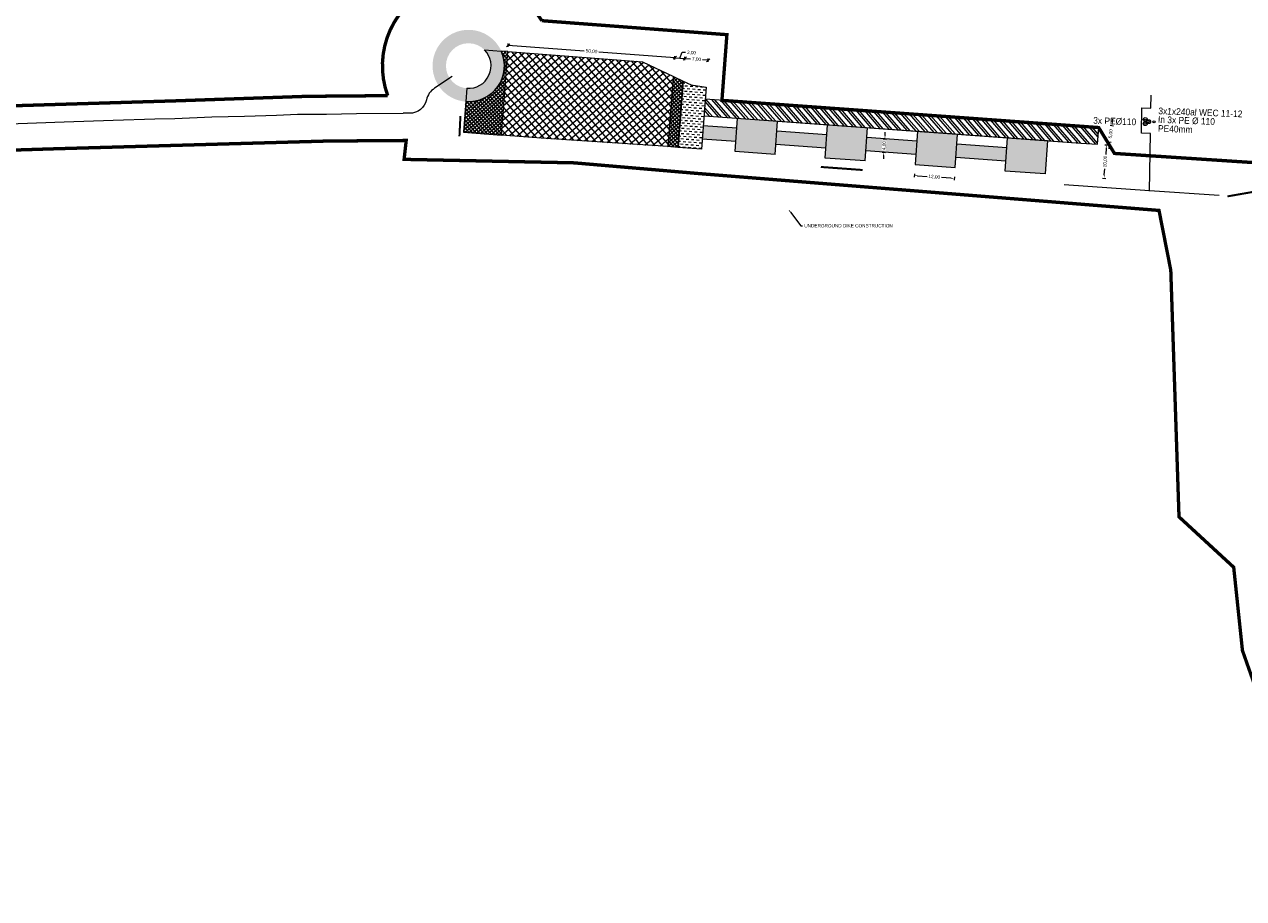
# Model space of a CAD drawing. Header units: metres. Extents: x 68442 to 71740, y 407111 to 411160.
# Tile 156 of 186: x 69540 to 69905, y 408854 to 409115. Entities that reach past the tile are written whole.
import ezdxf
from ezdxf import colors
from ezdxf.entities.mleader import LeaderData, LeaderLine
from ezdxf.enums import TextEntityAlignment as Align
from ezdxf.math import Vec2, Vec3

# ---------------------------------------------------------------- set-up
doc = ezdxf.new("R2010")
doc.units = ezdxf.units.M
doc.linetypes.add('XX-CENTER', pattern=[8, 5, -1, 1, -1])
doc.layers.get('0').update_dxf_attribs({"lineweight": 0})
doc.layers.get('Defpoints').update_dxf_attribs({"lineweight": 0})
for name, color, linetype, lineweight in [('- van den heuvel - hs', 1, 'Continuous', 0), ('- van den heuvel - pe 40mm', 3, 'Continuous', 0), ('- van den heuvel -aanpeillijntjes en ge-explodeerde maatvoering', 7, 'Continuous', 0), ('- van den heuvel -hdd', 7, 'Continuous', 0), ('- van den heuvel -pe 110mm', 7, 'Continuous', 0), ('- van den heuvel -txt', 7, 'Continuous', 0), ('-REVISIE 33kV', 1, 'Continuous', 0), ('MACG_alg_werkgrens', 3, 'XX-CENTER', 0), ('RS AB Kabel', 224, 'Continuous', 0), ('RS AB Mantelbuis', 1, 'Continuous', 0)]:
    doc.layers.add(name, color=color, linetype=linetype, lineweight=lineweight)
for name, color, linetype, lineweight, transparency in [('MACG_n_inr_loadring', 253, 'Continuous', 0, 0.8), ('MACG_n_maatvoering', 3, 'Continuous', 0, 0.8), ('MACG_n_vhr_arc_auxcrane', 3, 'Continuous', 0, 0.8), ('MACG_n_vhr_arc_craneplatform_18', 150, 'Continuous', 0, 0.8), ('MACG_n_vhr_arc_craneplatform_18_temp', 34, 'Continuous', 0, 0.8), ('MACG_n_vhr_arc_laydown', 2, 'Continuous', 0, 0.8), ('MACG_n_vhr_arc_preassembly_13.5', 6, 'Continuous', 0, 0.8), ('MACG_n_vhr_kant_', 7, 'Continuous', 0, 0.8)]:
    doc.layers.add(name, color=color, linetype=linetype, lineweight=lineweight, transparency=transparency)
doc.styles.add('MACG_standaard', font='arial.ttf', dxfattribs={"height": 2})
doc.styles.get("Standard").update_dxf_attribs({"font": 'arial.ttf'})
doc.dimstyles.new('MACG_standaard', dxfattribs={"dimscale": 0, "dimtxt": 2, "dimasz": 2, "dimexe": 1, "dimexo": 0.1, "dimgap": 1, "dimtad": 0, "dimzin": 1, "dimtxsty": 'MACG_standaard', "dimcen": 0, "dimclrd": 256, "dimclre": 256, "dimclrt": 256, "dimazin": 0, "dimtfac": 1, "dimtofl": 0, "dimtmove": 1, "dimatfit": 3, "dimfxl": 1, "dimfxlon": 1, "dimtfill": 1, "dimlwd": -1, "dimlwe": -1, "dimarcsym": 0})

# ---------------------------------------------------------------- blocks, each defined once
blk = doc.blocks.new('_Oblique')
at = {"color": 0, "linetype": 'ByBlock', "lineweight": -2}
blk.add_line((-0.5, -0.5), (0.5, 0.5), dxfattribs=at)
blk = doc.blocks.new('*D148')
at = {"layer": 'Defpoints', "color": 0, "transparency": 16777216}
for p in [(69684.73, 409107.23), (69734.73, 409105.41), (69734.31, 409099.79)]:
    blk.add_point(p, dxfattribs=at)
at = {"layer": 'MACG_n_maatvoering', "transparency": 16777216}
for p, q in [((69684.83, 409108.64), (69684.91, 409109.64)), ((69684.87, 409109.14), (69707.62, 409107.44)), ((69734.73, 409105.41), (69711.98, 409107.11)), ((69734.69, 409104.91), (69734.77, 409105.91))]:
    blk.add_line(p, q, dxfattribs=at)
for p, rotation in [((69684.87, 409109.14), 175.7174242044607), ((69734.73, 409105.41), 355.7174242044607)]:
    blk.add_blockref('_Oblique', p, dxfattribs=dict(at, rotation=rotation))
at = {"layer": 'MACG_n_maatvoering', "transparency": 16777216, "insert": (69709.8, 409107.28), "char_height": 1, "attachment_point": 5, "rotation": 355.7174, "style": 'MACG_standaard', "bg_fill": 3, "box_fill_scale": 1.1, "bg_fill_color": 256, "bg_fill_true_color": 13158600, "bg_fill_transparency": 0}
blk.add_mtext('50,00', dxfattribs=at)
blk = doc.blocks.new('*D147')
at = {"layer": 'Defpoints', "color": 0, "transparency": 16777216}
for p in [(69734.31, 409099.79), (69737.21, 409098.41)]:
    blk.add_point(p, dxfattribs=at)
at = {"layer": 'MACG_n_maatvoering', "transparency": 16777216}
for p, q in [((69734.69, 409104.91), (69734.77, 409105.91)), ((69736.23, 409105.3), (69736.92, 409107.1)), ((69736.92, 409107.1), (69737.91, 409107.03)), ((69734.73, 409105.41), (69737.72, 409105.18)), ((69737.68, 409104.69), (69737.76, 409105.68))]:
    blk.add_line(p, q, dxfattribs=at)
at = {"layer": 'MACG_n_maatvoering', "transparency": 16777216, "rotation": 175.7174242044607}
blk.add_blockref('_Oblique', (69734.73, 409105.41), dxfattribs=at)
at = {"layer": 'MACG_n_maatvoering', "transparency": 16777216, "insert": (69739.71, 409106.89), "char_height": 1, "attachment_point": 5, "rotation": 355.7174, "style": 'MACG_standaard', "bg_fill": 3, "box_fill_scale": 1.1, "bg_fill_color": 256, "bg_fill_true_color": 13158600, "bg_fill_transparency": 0}
blk.add_mtext('3,00', dxfattribs=at)
at = {"layer": 'Defpoints', "color": 0, "transparency": 16777216}
blk.add_point((69737.72, 409105.18), dxfattribs=at)
at = {"layer": 'MACG_n_maatvoering', "transparency": 16777216, "rotation": 355.7174242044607}
blk.add_blockref('_Oblique', (69737.72, 409105.18), dxfattribs=at)
blk = doc.blocks.new('*D146')
at = {"layer": 'Defpoints', "color": 0, "transparency": 16777216}
for p in [(69744.7, 409104.66), (69737.21, 409098.41), (69744.1, 409096.59)]:
    blk.add_point(p, dxfattribs=at)
at = {"layer": 'MACG_n_maatvoering', "transparency": 16777216}
for p, q in [((69737.68, 409104.69), (69737.76, 409105.68)), ((69737.72, 409105.18), (69739.42, 409105.06)), ((69744.7, 409104.66), (69743, 409104.79)), ((69744.66, 409104.16), (69744.74, 409105.16))]:
    blk.add_line(p, q, dxfattribs=at)
for p, rotation in [((69737.72, 409105.18), 175.7174242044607), ((69744.7, 409104.66), 355.7174242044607)]:
    blk.add_blockref('_Oblique', p, dxfattribs=dict(at, rotation=rotation))
at = {"layer": 'MACG_n_maatvoering', "transparency": 16777216, "insert": (69741.21, 409104.92), "char_height": 1, "attachment_point": 5, "rotation": 355.7174, "style": 'MACG_standaard', "bg_fill": 3, "box_fill_scale": 1.1, "bg_fill_color": 256, "bg_fill_true_color": 13158600, "bg_fill_transparency": 0}
blk.add_mtext('7,00', dxfattribs=at)
blk = doc.blocks.new('*D86')
at = {"layer": 'Defpoints', "color": 0, "transparency": 16777216}
blk.add_point((69862.12, 409080.56), dxfattribs=at)
at = {"layer": 'MACG_n_vhr_arc_auxcrane', "transparency": 16777216}
for p, q in [((69864.99, 409085.21), (69865.98, 409085.07)), ((69865.62, 409086.13), (69865.76, 409087.12)), ((69864.29, 409080.26), (69865.28, 409080.12)), ((69864.65, 409079.2), (69864.51, 409078.21))]:
    blk.add_line(p, q, dxfattribs=at)
for points in [[(69865.46, 409086.15), (69865.79, 409086.1), (69865.48, 409085.14)], [(69864.48, 409079.22), (69864.81, 409079.17), (69864.79, 409080.19)]]:
    blk.add_solid(points, dxfattribs=at)
at = {"layer": 'MACG_n_vhr_arc_auxcrane', "transparency": 16777216, "insert": (69865.13, 409082.66), "char_height": 1, "attachment_point": 5, "rotation": 82.0222, "style": 'MACG_standaard', "bg_fill": 3, "box_fill_scale": 1.1, "bg_fill_color": 256, "bg_fill_true_color": 13158600, "bg_fill_transparency": 0}
blk.add_mtext('5,00', dxfattribs=at)
at = {"layer": 'Defpoints', "color": 0, "transparency": 16777216}
for p in [(69862.82, 409085.51), (69865.48, 409085.14)]:
    blk.add_point(p, dxfattribs=at)
blk = doc.blocks.new('*D85')
at = {"layer": 'Defpoints', "color": 0, "transparency": 16777216}
for p in [(69861.16, 409079.55), (69845.48, 409070.65), (69863.12, 409069.38)]:
    blk.add_point(p, dxfattribs=at)
at = {"layer": 'MACG_n_vhr_arc_auxcrane', "transparency": 16777216}
for p, q in [((69863.34, 409079.39), (69864.34, 409079.32)), ((69863.77, 409078.36), (69863.64, 409076.5)), ((69862.62, 409069.42), (69863.62, 409069.34)), ((69863.19, 409070.38), (69863.33, 409072.23))]:
    blk.add_line(p, q, dxfattribs=at)
for points in [[(69863.61, 409078.37), (69863.94, 409078.34), (69863.84, 409079.35)], [(69863.03, 409070.39), (69863.36, 409070.36), (69863.12, 409069.38)]]:
    blk.add_solid(points, dxfattribs=at)
at = {"layer": 'MACG_n_vhr_arc_auxcrane', "transparency": 16777216, "insert": (69863.48, 409074.37), "char_height": 1, "attachment_point": 5, "rotation": 85.8644, "style": 'MACG_standaard', "bg_fill": 3, "box_fill_scale": 1.1, "bg_fill_color": 256, "bg_fill_true_color": 13158600, "bg_fill_transparency": 0}
blk.add_mtext('10,00', dxfattribs=at)
blk = doc.blocks.new('*D84')
at = {"layer": 'Defpoints', "color": 0, "transparency": 16777216}
for p in [(69792.12, 409081.53), (69791.84, 409077.54)]:
    blk.add_point(p, dxfattribs=at)
at = {"layer": 'MACG_n_vhr_arc_auxcrane', "transparency": 16777216}
for p, q in [((69797.04, 409081.18), (69798.04, 409081.1)), ((69797.61, 409082.14), (69797.68, 409083.13)), ((69796.75, 409077.19), (69797.75, 409077.11)), ((69797.18, 409076.15), (69797.11, 409075.15))]:
    blk.add_line(p, q, dxfattribs=at)
for points in [[(69797.45, 409082.15), (69797.78, 409082.12), (69797.54, 409081.14)], [(69797.01, 409076.16), (69797.35, 409076.14), (69797.25, 409077.15)]]:
    blk.add_solid(points, dxfattribs=at)
at = {"layer": 'MACG_n_vhr_arc_auxcrane', "transparency": 16777216, "insert": (69797.4, 409079.14), "char_height": 1, "attachment_point": 5, "rotation": 85.8644, "style": 'MACG_standaard', "bg_fill": 3, "box_fill_scale": 1.1, "bg_fill_color": 256, "bg_fill_true_color": 13158600, "bg_fill_transparency": 0}
blk.add_mtext('4,00', dxfattribs=at)
at = {"layer": 'Defpoints', "color": 0, "transparency": 16777216}
blk.add_point((69797.54, 409081.14), dxfattribs=at)
blk = doc.blocks.new('*D83')
at = {"layer": 'Defpoints', "color": 0, "transparency": 16777216}
for p in [(69806.58, 409073.47), (69818.55, 409072.6), (69818.31, 409069.33)]:
    blk.add_point(p, dxfattribs=at)
at = {"layer": 'MACG_n_vhr_arc_auxcrane', "transparency": 16777216}
for p, q in [((69806.38, 409070.69), (69806.31, 409069.69)), ((69807.34, 409070.12), (69810.19, 409069.91)), ((69817.31, 409069.4), (69814.46, 409069.6)), ((69818.35, 409069.82), (69818.28, 409068.83))]:
    blk.add_line(p, q, dxfattribs=at)
for points in [[(69807.35, 409070.29), (69807.33, 409069.95), (69806.34, 409070.19)], [(69817.33, 409069.56), (69817.3, 409069.23), (69818.31, 409069.33)]]:
    blk.add_solid(points, dxfattribs=at)
at = {"layer": 'MACG_n_vhr_arc_auxcrane', "transparency": 16777216, "insert": (69812.33, 409069.76), "char_height": 1, "attachment_point": 5, "rotation": 355.8644, "style": 'MACG_standaard', "bg_fill": 3, "box_fill_scale": 1.1, "bg_fill_color": 256, "bg_fill_true_color": 13158600, "bg_fill_transparency": 0}
blk.add_mtext('12,00', dxfattribs=at)

msp = doc.modelspace()

# ---------------------------------------------------------------- hatches: boundary and pattern name
at = {"layer": 'MACG_n_inr_loadring'}
h = msp.add_hatch(color=256, dxfattribs=at)
h.dxf.hatch_style = 1
h.paths.add_polyline_path([(69683.75, 409103, 1), (69662.25, 409103, 1)])
h.paths.add_polyline_path([(69666.25, 409103, -1), (69679.75, 409103, -1)], flags=16)
at = {"layer": 'MACG_n_vhr_arc_auxcrane'}
h = msp.add_hatch(dxfattribs=at)
h.set_pattern_fill('ACO-BETON_DETAIL', color=256, scale=2, angle=90, style=0, pattern_type=2)
h.set_pattern_definition([(85.86440133, (34882.3111, 204545.61464), (-0.5768025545, 0.342489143), [0, -0.6])])
h.paths.add_polyline_path([(69753.226, 409084.344), (69743.226, 409085.067), (69742.925, 409081.078), (69752.937, 409080.354)])
h.paths.add_polyline_path([(69765.411, 409086.47), (69753.442, 409087.336), (69752.721, 409077.362), (69764.689, 409076.496)])
h.paths.add_polyline_path([(69780.155, 409082.396), (69765.194, 409083.478), (69764.906, 409079.489), (69779.867, 409078.407)])
h.paths.add_polyline_path([(69792.34, 409084.523), (69780.372, 409085.389), (69779.65, 409075.415), (69791.619, 409074.549)])
h.paths.add_polyline_path([(69807.085, 409080.449), (69792.124, 409081.531), (69791.835, 409077.541), (69806.796, 409076.46)])
h.paths.add_polyline_path([(69819.27, 409082.576), (69807.301, 409083.441), (69806.58, 409073.467), (69818.549, 409072.602)])
h.paths.add_polyline_path([(69834.015, 409078.502), (69819.054, 409079.584), (69818.765, 409075.594), (69833.726, 409074.512)])
h.paths.add_polyline_path([(69846.2, 409080.629), (69834.231, 409081.494), (69833.51, 409071.52), (69845.479, 409070.655)])
at = {"layer": 'MACG_n_vhr_arc_craneplatform_18'}
h = msp.add_hatch(dxfattribs=at)
h.set_pattern_fill('ANSI37', color=256, style=0)
h.set_pattern_definition([(40.68304165, (34842.3579, 204553.6164), (-1.034849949, 1.203844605), []), (130.68304165, (34842.3579, 204553.6164), (-1.203844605, -1.034849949), [])])
h.paths.add_polyline_path([(69732.728, 409078.839), (69694.77, 409081.41), (69682.847, 409082.303), (69684.729, 409107.232), (69725.014, 409104.215), (69734.309, 409099.79)])
at = {"layer": 'MACG_n_vhr_arc_craneplatform_18_temp'}
h = msp.add_hatch(dxfattribs=at)
h.set_pattern_fill('ANSI37', color=256, scale=0.5, style=0)
h.set_pattern_definition([(40.7174242, (34842.36434, 204553.616), (-0.517786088, 0.6016116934), []), (130.7174242, (34842.36434, 204553.616), (-0.6016116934, -0.517786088), [])])
edge = h.paths.add_edge_path()
edge.add_line((69684.729, 409107.232), (69682.819, 409107.376))
edge.add_arc((69673, 409103), 10.75, -94.30416, 24.02144, ccw=False)
edge.add_line((69672.193, 409092.28), (69671.502, 409083.152))
edge.add_line((69671.502, 409083.152), (69682.847, 409082.303))
edge.add_line((69682.847, 409082.303), (69684.729, 409107.232))
h = msp.add_hatch(dxfattribs=at)
h.set_pattern_fill('ANSI37', color=256, scale=0.5, style=0)
h.set_pattern_definition([(40.68304165, (34842.3579, 204553.61645), (-0.5174249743, 0.6019223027), []), (130.68304165, (34842.3579, 204553.61645), (-0.6019223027, -0.5174249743), [])])
h.paths.add_polyline_path([(69734.309, 409099.79), (69737.213, 409098.407), (69735.719, 409078.613), (69732.728, 409078.839)])
at = {"layer": 'MACG_n_vhr_arc_laydown'}
h = msp.add_hatch(dxfattribs=at)
h.set_pattern_fill('ANSI32', color=256, scale=0.4, angle=90, style=0)
h.set_pattern_definition([(130.8644013, (34882.3111, 204545.6146), (-1.440675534, -1.246386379), []), (130.8644013, (34882.3759, 204546.5103), (-1.440675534, -1.246386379), [])])
h.paths.add_polyline_path([(69861.521, 409084.534), (69743.828, 409093.044), (69743.452, 409088.058), (69846.2, 409080.629), (69856.174, 409079.908), (69861.161, 409079.547)])
at = {"layer": 'MACG_n_vhr_arc_preassembly_13.5'}
h = msp.add_hatch(dxfattribs=at)
h.set_pattern_fill('DASH', color=256, scale=0.5, angle=175.68304)
h.set_pattern_definition([(175.68304, (69982.37296, 409427.91986), (-0.8512467, -0.7317494), [0.79375, -0.79375])])
h.paths.add_polyline_path([(69737.213, 409098.407), (69739.58, 409097.28), (69744.096, 409096.592), (69742.699, 409078.086), (69735.719, 409078.613)])

# ---------------------------------------------------------------- linework, layer by layer
at = {"layer": '- van den heuvel - hs'}
for centre in [(69875.385, 409085.888), (69875.441, 409086.734), (69876.24, 409086.313)]:
    msp.add_circle(centre, 0.326, dxfattribs=at)
at = {"layer": '- van den heuvel - pe 40mm'}
msp.add_circle((69878.071, 409086.242), 0.326, dxfattribs=at)
at = {"layer": '- van den heuvel -aanpeillijntjes en ge-explodeerde maatvoering'}
for points in [[(69877.122, 409090.379), (69877.191, 409094.227)], [(69876.723, 409065.551), (69877.013, 409082.773), (69874.33, 409082.819), (69874.439, 409090.425), (69877.122, 409090.379)]]:
    msp.add_lwpolyline(points, dxfattribs=at)
at = {"layer": '- van den heuvel -hdd', "const_width": 0.6}
for points in [[(69670.583, 409087.971), (69670.287, 409081.896)], [(69778.4, 409072.754), (69790.878, 409071.845)], [(69900.026, 409063.952), (69912.317, 409066.102)]]:
    msp.add_lwpolyline(points, dxfattribs=at)
at = {"layer": '- van den heuvel -pe 110mm'}
for centre in [(69875.436, 409085.698), (69875.457, 409086.913), (69876.456, 409086.293)]:
    msp.add_circle(centre, 0.589, dxfattribs=at)
at = {"layer": 'MACG_alg_werkgrens', "ltscale": 10, "const_width": 1, "flags": 128}
msp.add_lwpolyline([(69468.207, 410724.054), (69445.018, 410763.758), (69410.51, 410746.374), (69391.667, 410737.222), (69365.727, 410725.277), (69345.267, 410716.38), (69315.385, 410704.088), (69281.051, 410691.03), (69264.1, 410684.91), (69252.631, 410680.955), (69232.539, 410674.335), (69226.288, 410672.312), (69231.923, 410654.993), (69239.192, 410630.452), (69225.31, 410626.34), (69213.37, 410623.02), (69197.1, 410618.89), (69169.71, 410611.81), (69153.929, 410607.813), (69119.38, 410600.65), (69044.01, 410587.14), (69038.91, 410583.87), (69037, 410582.13), (69034.69, 410579.4), (69032.1, 410574.79), (69025.25, 410561.14), (69006.811, 410524.697), (68993.74, 410499.24), (68990.46, 410493.99), (68985.64, 410487.43), (68980.15, 410481.68), (68983.857, 410477.201), (68976.383, 410470.52), (69009.705, 410433.242), (69066.303, 410483.515), (69081.67, 410509.375), (69086.554, 410515.465), (69098.475, 410511.444), (69124.219, 410533.645), (69141.79, 410549.77), (69154.92, 410561.36), (69164.848, 410567.025), (69195.701, 410584.667, 0.9752874), (69254.73, 410601.856), (69273.281, 410612.545), (69265.7, 410636.971), (69295.012, 410647.331), (69309.569, 410653.286), (69325.24, 410659.54), (69348.315, 410669.295), (69373.471, 410680.472), (69397.192, 410690.963), (69414.397, 410698.196), (69423.285, 410702.185), (69433.976, 410704.108), (69438.863, 410704.341), (69447.939, 410702.658), (69455.8, 410699.584), (69460.605, 410696.232), (69470.472, 410685.982), (69476.25, 410679.091), (69486.191, 410665.288), (69491.751, 410658.194), (69500.692, 410650.931), (69505.624, 410648.248), (69515.728, 410644.423), (69530.287, 410645.972), (69548.084, 410653.462), (69567.546, 410641.915), (69591.657, 410638.314), (69606.834, 410646.685), (69601.573, 410655.533), (69599.74, 410658.57, -0.097345), (69598.02, 410673.004, 0.0378632), (69599.51, 410681.13, -0.1333057), (69605.29, 410689.24), (69610.73, 410692.59, -0.2952398), (69626.31, 410691.87), (69632.1, 410685.1), (69639.81, 410674.22), (69641.62, 410671.06), (69638.815, 410657.508), (69655.039, 410604.933), (69666.621, 410567.403), (69675.171, 410539.695), (69678.304, 410531.616), (69683.937, 410519.55), (69693.997, 410502.003), (69715.768, 410465.562), (69732.291, 410438.391), (69745.606, 410416.521), (69752.284, 410405.492), (69769.946, 410376.343), (69786.267, 410349.353), (69796.79, 410331.868), (69807.949, 410313.381), (69821.279, 410291.542), (69835.032, 410268.937), (69855.977, 410234.251), (69872.629, 410206.842), (69890.271, 410177.658), (69900.347, 410160.907), (69901.487, 410158.675), (69896.946, 410155.944), (69911.808, 410131.596, 0.0972504), (69926.22, 410128.604), (69939.502, 410127.946, -0.3270617), (69966.266, 410111.217), (69985.444, 410061.278), (69989.702, 410051.98), (69994.739, 410043.296), (70004.595, 410028.377), (70024.461, 409998.883), (70056.479, 409951.306), (70092.629, 409897.201), (70118.804, 409856.759), (70134.791, 409830.325), (70155.822, 409792.664), (70175.214, 409753.989), (70188.991, 409723.534), (70203.708, 409687.034), (70218.082, 409646.22), (70228.947, 409611.389), (70238.397, 409575.265), (70246.858, 409538.037), (70256.697, 409481.36), (70263.123, 409416.696), (70265.499, 409348.692), (70264.533, 409312.732), (70262.712, 409293.596), (70262.041, 409279.588, -0.4196235), (70237.455, 409251.795), (70223.924, 409251.693), (70223.896, 409251.692), (70193.165, 409250.14), (70167.123, 409264.37), (70140.672, 409269.787), (70102.465, 409277.613), (70087.77, 409280.622), (70076.27, 409289.407), (70076.709, 409309.217), (70066.711, 409309.439), (70028.718, 409310.281), (69996.927, 409310.381), (69996.707, 409302.015, 1.0223604), (70016.345, 409254.419), (70045.608, 409254.16), (70075.722, 409254.053), (70107.352, 409247.5), (70107.9, 409236.1), (70108.49, 409220.64), (70109.082, 409195.361), (70110.8, 409155.33), (70112.657, 409100.871), (70088.943, 409093.363), (70083.942, 409090.985), (70074.777, 409089.132), (70057.2, 409085.25), (70045.805, 409082.904), (70034.524, 409080.582), (70023.742, 409078.363), (70014.96, 409076.555), (70004.837, 409074.911), (69996.711, 409074.444), (69985.02, 409073.818), (69973.154, 409073.599), (69958.806, 409073.385), (69932.264, 409072.451), (69866.228, 409076.798), (69861.521, 409084.534), (69796.654, 409089.224), (69748.814, 409092.667), (69750.297, 409112.311), (69694.934, 409116.49, 0.9057946), (69648.845, 409094.078), (69624.584, 409093.872), (69585.902, 409092.54), (69529.319, 409090.82), (69467.169, 409088.931), (69410.649, 409087.204), (69375.772, 409086.099), (69352.851, 409104.513), (69352.31, 409121.883), (69294.344, 409119.895), (69295.477, 409083.546), (69288.457, 409083.327), (69220.514, 409081.171), (69160.303, 409079.224), (69133.532, 409078.359), (69097.114, 409077.182), (69079.24, 409076.599), (69043.746, 409075.458), (69008.485, 409074.376), (68985, 409092.602), (68984.29, 409110.278), (68926.337, 409107.953), (68927.854, 409070.125), (68922.819, 409069.424), (68908.143, 409065.558), (68898.991, 409063.147), (68889.025, 409059.21), (68879.39, 409055.402), (68853.716, 409041.515), (68784.241, 409002.877), (68690.792, 408950.671), (68634.582, 408919.316), (68605.749, 408924.188), (68596.823, 408940.142), (68591.849, 408937.269), (68546.26, 408911.724), (68577.271, 408856.288), (68598.847, 408854.489), (68632.13, 408873.114), (68635.037, 408888.523), (68655.306, 408899.833), (68648.654, 408911.784), (68655.275, 408915.374), (68708.755, 408945.104), (68758.396, 408972.945), (68803.764, 408998.253), (68824.877, 409010.035), (68860.537, 409030.084), (68885.336, 409043.17), (68903.482, 409050.316), (68925.812, 409056.175), (68932.36, 409057.083), (68933.566, 409048.377), (68947.049, 409033.253), (68985.2, 409034.453), (68997.406, 409050.011), (69013.92, 409050.526), (69013.59, 409061.004), (69059.754, 409062.481), (69126.266, 409064.661), (69181.764, 409066.451), (69253.042, 409068.721), (69299.011, 409070.167), (69301.135, 409060.091), (69314.614, 409044.964), (69352.766, 409046.154), (69364.979, 409061.714), (69381.038, 409062.219), (69380.697, 409072.854), (69492.882, 409076.431), (69548.431, 409078.161), (69630.694, 409080.5), (69630.694, 409080.5), (69654.369, 409080.671), (69653.733, 409075.025), (69704.602, 409073.983), (69742.146, 409070.755), (69879.56, 409059.754), (69883.08, 409041.89), (69885.54, 408968.13), (69901.9, 408953.06), (69901.9, 408953.06), (69904.52, 408928.16), (69914.901, 408898.675), (69919.764, 408899.04), (69922.331, 408911.13), (69918.347, 408959.184), (69921.152, 408963.146), (69925.436, 408965.11), (70038.772, 408992.194), (70102.659, 409007.273), (70144.741, 409017.219), (70178.356, 409024.481), (70202.479, 409026.381), (70230.787, 409027.221), (70290.98, 409028.873, 1.5305015), (70337.18, 409019.389), (70346.24, 409081.09), (70355.131, 409093.832), (70368.208, 409102.835), (70477.252, 409107.53), (70533.86, 409109.6), (70639.082, 409034.237), (70678.381, 409035.527), (70780.178, 409115.063), (70833.959, 409116.727), (70850.184, 409119.148), (70864.3, 409119.571), (70913.124, 409121.071), (70966.194, 409122.861), (71052.4, 409125.461), (71091.998, 409126.677), (71182.629, 409129.546), (71197.809, 409129.6), (71208.91, 409129.103), (71246.183, 409126.3), (71276.102, 409122.311), (71303.555, 409117.99), (71325.803, 409113.701), (71409.434, 409090.575), (71435.945, 409080.729), (71455.23, 409072.654), (71458.59, 409060.161), (71529.635, 409023.048), (71558.237, 409072.489), (71513.679, 409098.123), (71470.672, 409081.289), (71429.619, 409097.412), (71395.97, 409109.384), (71364.518, 409118.302), (71317.667, 409127.982), (71272.749, 409136.114), (71231.576, 409140.281), (71215.154, 409141.436), (71214.91, 409152.277), (71197.701, 409154.59, 0.7497293), (71149.483, 409165.492), (71090.864, 409163.697), (71091.344, 409147.207), (70997.452, 409144.117), (70941.209, 409139.392), (70845.679, 409136.79), (70843.185, 409136.664), (70840.978, 409186), (70834.11, 409192.101), (70826.67, 409196.525), (70690.65, 409192.079), (70635.75, 409190.738), (70619.672, 409189.357), (70606.741, 409184.164), (70598.24, 409178.982), (70572.839, 409163.112), (70553.425, 409151.048), (70549.21, 409148.59), (70544.469, 409145.826), (70539.623, 409143.063), (70529.202, 409138.275), (70522.797, 409135.37), (70509.243, 409130.693), (70499.409, 409127.938), (70491.236, 409125.825), (70476.29, 409123.218), (70462.044, 409125.338), (70392.249, 409121.812), (70392.249, 409121.812), (70369.162, 409120.646), (70349.69, 409108.093), (70315.353, 409114.077), (70310.999, 409105.631), (70298.503, 409107.158), (70288.165, 409108.761), (70275.821, 409110.676), (70267.755, 409111.764), (70262.713, 409112.435), (70246.874, 409113.982), (70244.628, 409113.891), (70233.263, 409113.615), (70229.074, 409113.603), (70227.631, 409113.798), (70221.736, 409113.757), (70211.809, 409113.465), (70207.341, 409113.32), (70200.978, 409112.981), (70190.539, 409112.508), (70179.729, 409112.19), (70161.498, 409111.651), (70152.479, 409111.377), (70148.843, 409111.266), (70144.36, 409110.95), (70140.94, 409110.66), (70139.537, 409110.029), (70138.875, 409109.731), (70136.94, 409108.86), (70136.599, 409108.452), (70118.008, 409102.565), (70116.837, 409102.195), (70115.37, 409150.37), (70113.55, 409195.79), (70112.69, 409232.67), (70112.89, 409240.48), (70115.281, 409245.857), (70163.843, 409235.795), (70190.773, 409234.288), (70200.435, 409234.2), (70205.911, 409234.174), (70224.538, 409235.078), (70238.156, 409235.784), (70251.996, 409236.798), (70260.325, 409237.903), (70269.17, 409239.57), (70292.006, 409244.161), (70303.4, 409248.902), (70322.487, 409249.606), (70399.562, 409251.819), (70418.136, 409254.394), (70456.167, 409255.602), (70468.962, 409256.513), (70481.282, 409260.831), (70495.096, 409270.952), (70507.8, 409290.421), (70511.222, 409306.681), (70510.989, 409332.078), (70510.029, 409346.032), (70509.92, 409354.473), (70509.442, 409370.039), (70512.01, 409407.98), (70515.894, 409416.387), (70520.955, 409424.045), (70524.633, 409427.731), (70533.657, 409434.05), (70542.208, 409438.289), (70561.574, 409440.973), (70592.721, 409443.542), (70600.321, 409443.761), (70688.864, 409446.611), (70734.963, 409448.111), (70820.878, 409450.74), (70866.086, 409451.086), (70865.811, 409444.265), (70928.612, 409436.905, 1.4424932), (70933.411, 409484.893), (70891.283, 409498.662), (70874.73, 409500.693), (70873.239, 409488.516), (70851.546, 409492.367), (70851.546, 409492.367), (70849.042, 409471.917), (70802.509, 409471.712), (70763.75, 409471.541), (70758.867, 409471.52), (70758.895, 409465.35), (70732.734, 409465.434), (70632.338, 409461.546), (70589.83, 409460.506), (70573.221, 409460.099), (70553.835, 409463.812), (70541.021, 409460.973), (70492.85, 409449.594), (70456.076, 409445.113), (70455.784, 409447.511), (70394.632, 409440.122, 0.2324517), (70372.55, 409434.807), (70275.762, 409423.174), (70274.413, 409438.446), (70272.367, 409460.206), (70268.817, 409487.859), (70265.684, 409508.802), (70263.606, 409520.033), (70258.384, 409546.852), (70254.869, 409562.401), (70251.321, 409577.875), (70243.268, 409608.374), (70240.102, 409619.564), (70234.36, 409638.499), (70229.65, 409653.094), (70226.003, 409663.926), (70222.112, 409674.926), (70217.281, 409688.41), (70212.9, 409700.271), (70208.152, 409711.589), (70200.717, 409729.314), (70193.135, 409746.509), (70185.52, 409762.522), (70177.762, 409778.568), (70168.721, 409795.99), (70161.477, 409809.613), (70154.534, 409822.67), (70147.278, 409835.21), (70140.095, 409847.265), (70133.437, 409858.439), (70128.378, 409866.675), (70123.935, 409873.473), (70118.249, 409882.175), (70107.664, 409898.373), (70097.951, 409913.229), (70090.265, 409924.725), (70078.821, 409941.842), (70069.96, 409955.094), (70064.81, 409962.798), (70058.681, 409971.965), (70052.837, 409980.706), (70048.58, 409987.072), (70044.589, 409993.043), (70041.05, 409998.327), (70037.929, 410002.964), (70034.979, 410007.32), (70028.729, 410016.548), (70020.374, 410028.885), (70012.458, 410040.573), (70007.156, 410048.444), (70003.712, 410054.038), (70001.721, 410057.718), (69998.22, 410065.484), (69994.446, 410074.596), (69985.76, 410097.656), (69977.56, 410119.252), (69971.939, 410133.89), (69970.405, 410137.071), (69968.418, 410140.274), (69965.55, 410143.385), (69963.651, 410144.566), (69961.935, 410145.633), (69960.3, 410146.649), (69956.847, 410147.657), (69953.858, 410148.53), (69949.786, 410148.53), (69948.309, 410148.53), (69946.184, 410148.53), (69944.737, 410148.2), (69942.912, 410147.783), (69941.445, 410147.448), (69939.739, 410146.951), (69938.406, 410146.5), (69937.232, 410146.103), (69936.119, 410145.726), (69933.416, 410149.368), (69930.953, 410152.968), (69920.552, 410169.809), (69910.98, 410185.527), (69896.063, 410210.156), (69886.826, 410225.415), (69873.622, 410247.266), (69860.177, 410269.639), (69852.171, 410282.955), (69839.363, 410304.146), (69813.69, 410346.413), (69808.286, 410355.362), (69793.789, 410379.353), (69782.484, 410397.957), (69775.858, 410408.846, 0.8745156), (69774.189, 410470.168), (69767.981, 410480.58), (69767.981, 410480.58), (69755.692, 410501.058), (69748.716, 410512.783), (69726.083, 410499.237), (69705.95, 410531.26), (69694.583, 410550.481), (69686.117, 410577.921), (69680.004, 410598.064), (69679.1, 410601.047), (69677.321, 410606.916), (69676.34, 410610.153), (69674.597, 410615.904), (69673.289, 410620.221), (69671.241, 410626.975), (69669.519, 410632.654), (69668.001, 410637.656), (69666.297, 410643.274), (69664.898, 410647.886), (69663.031, 410654.04), (69661.438, 410659.289), (69660.85, 410661.228), (69660.435, 410662.597), (69659.785, 410665.004), (69659.683, 410666.362), (69659.691, 410666.423), (69660.193, 410667.48), (69661.251, 410668.69), (69661.926, 410669.462), (69663.101, 410670.379), (69667.086, 410673.489), (69664.774, 410677.266), (69655.858, 410693.749), (69633.121, 410730.906), (69596.646, 410708.756), (69590.408, 410708.719), (69584.973, 410710.412), (69578.268, 410711.154), (69576.048, 410712.062), (69555.926, 410743.272), (69552.703, 410742.735), (69539.433, 410755.682), (69495.759, 410828.138), (69486.78, 410843.051, -0.3330783), (69489.899, 410874.089), (69516.311, 410899.388), (69534.636, 410914.58), (69635.845, 410998.451), (69671.829, 411027.395), (69684.962, 411035.551), (69701.88, 411041.337), (69710.644, 411042.042), (69721.391, 411039.584), (69739.366, 411030.606), (69747.079, 411023.55), (69748.392, 411022.353), (69751.418, 411018.172), (69754.081, 411011.952), (69754.233, 411006.696), (69753.494, 411004.64), (69751.294, 411001.35), (69740.196, 410989.217), (69720.191, 410967.348), (69714.008, 410960.915), (69732.078, 410943.547), (69734.907, 410943.527, -0.3656088), (69768.346, 410946.118), (69772.533, 410941.551), (69785.47, 410954.54), (69781.03, 410959.77, -0.3221583), (69777.15, 410981.66), (69779.87, 410993.92), (69809.29, 411027.131), (69790.438, 411042.907), (69787.621, 411042.652, -0.3651736), (69754.625, 411036.809), (69738.667, 411046.033), (69723.371, 411052.17), (69711.176, 411054.442), (69699.753, 411054.337), (69687.166, 411050.369), (69674.9, 411044.206), (69657.89, 411031.37), (69640.751, 411017.221), (69601.612, 410984.775), (69554.377, 410946.003), (69530.01, 410925.805), (69508.643, 410908.39), (69483.119, 410889.497), (69471.453, 410881.713), (69455.617, 410869.813), (69467.477, 410849.766), (69472.823, 410843.747), (69483.013, 410827.46), (69512.676, 410773.098), (69508.681, 410771.114), (69505.699, 410765.939), (69500.7, 410743.524)], format="xyb", close=True, dxfattribs=at)
at = {"layer": 'MACG_n_vhr_kant_'}
msp.add_lwpolyline([(69684.729, 409107.232), (69682.819, 409107.376, -0.5676498), (69672.193, 409092.28), (69671.502, 409083.152), (69682.847, 409082.303)], format="xyb", close=True, dxfattribs=at)
for points in [[(69677.79, 409107.756), (69682.819, 409107.376)], [(69672.492, 409096.269), (69672.193, 409092.28)], [(69743.452, 409088.058), (69856.174, 409079.908), (69861.161, 409079.547), (69861.521, 409084.534), (69743.828, 409093.044)], [(69743.452, 409088.058), (69846.2, 409080.629), (69845.479, 409070.655), (69833.51, 409071.52)], [(69764.689, 409076.496), (69752.721, 409077.362)], [(69791.619, 409074.549), (69779.65, 409075.415)]]:
    msp.add_lwpolyline(points, dxfattribs=at)
for points in [[(69732.728, 409078.839), (69694.77, 409081.41), (69682.847, 409082.303), (69682.847, 409082.303), (69684.729, 409107.232), (69725.014, 409104.215), (69734.309, 409099.79)], [(69734.309, 409099.79), (69737.213, 409098.407), (69735.719, 409078.613), (69732.728, 409078.839)], [(69737.213, 409098.407), (69739.58, 409097.28), (69744.096, 409096.592), (69742.699, 409078.086), (69735.719, 409078.613)]]:
    msp.add_lwpolyline(points, close=True, dxfattribs=at)
at = {"layer": 'MACG_n_vhr_kant_', "extrusion": (0, 0, -1)}
for points in [[(-69753.226, 409084.344), (-69743.226, 409085.067)], [(-69752.721, 409077.362), (-69753.442, 409087.336)], [(-69764.689, 409076.496), (-69765.411, 409086.47)], [(-69779.65, 409075.415), (-69780.372, 409085.389)], [(-69791.619, 409074.549), (-69792.34, 409084.523)], [(-69752.937, 409080.354), (-69742.925, 409081.078)], [(-69780.155, 409082.396), (-69765.194, 409083.478)], [(-69807.085, 409080.449), (-69792.124, 409081.531)], [(-69833.51, 409071.52), (-69834.231, 409081.494)], [(-69779.867, 409078.407), (-69764.906, 409079.489)], [(-69806.796, 409076.46), (-69791.835, 409077.541)], [(-69834.015, 409078.502), (-69819.054, 409079.584)], [(-69833.726, 409074.512), (-69818.765, 409075.594)]]:
    msp.add_lwpolyline(points, dxfattribs=at)
at = {"layer": 'MACG_n_vhr_kant_'}
msp.add_polyline3d([(69807.301, 409083.441, 0), (69806.58, 409073.467, 0), (69818.549, 409072.602, 0), (69819.27, 409082.576, 0)], dxfattribs=at)
for radius, end in [(10.75, 24.02144), (6.75, 44.79315)]:
    msp.add_arc((69673, 409103), radius, 265.68304, end, dxfattribs=at)
at = {"layer": 'RS AB Kabel', "ltscale": 0.1}
msp.add_lwpolyline([(69668.145, 409099.754), (69662.827, 409096.281, 0.1940267), (69660.404, 409092.808, -0.3484955), (69655.402, 409088.808), (69653.487, 409088.809)], format="xyb", dxfattribs=at)
at = {"layer": 'RS AB Mantelbuis', "ltscale": 0.1}
msp.add_lwpolyline([(69342.195, 409079.311), (69375.067, 409080.651), (69387.205, 409080.996), (69405.68, 409081.651), (69423.41, 409082.202), (69440.214, 409082.755), (69459.58, 409083.318), (69475.747, 409083.861), (69492.817, 409084.434), (69504.377, 409084.648), (69513.749, 409084.936), (69523.759, 409085.323), (69538.324, 409085.792), (69552.043, 409086.239), (69566.656, 409086.762), (69579.186, 409087.109), (69585.192, 409087.251), (69596.237, 409087.7), (69605.95, 409087.94), (69615.589, 409088.259), (69621.857, 409088.526), (69630.544, 409088.511), (69639.459, 409088.748), (69653.487, 409088.809)], dxfattribs=at)

# ---------------------------------------------------------------- texts
at = {"layer": '- van den heuvel -txt', "width": 0.9}
for s, p in [('3x1x240al WEC 11-12', (69879.345, 409088.536)), ('In 3x PE %%C 110', (69879.217, 409085.966)), ('PE40mm', (69879.23, 409083.283))]:
    msp.add_text(s, height=2, rotation=357.86994, dxfattribs=at).set_placement(p)

# ---------------------------------------------------------------- leaders
at = {"layer": 'MACG_n_maatvoering'}
ml = msp.add_multileader_mtext('Standard', dxfattribs=at)
ml.set_content('UNDERGROUND DIKE CONSTRUCTION', color=256, style='MACG_standaard')
ml.set_leader_properties(color=256, linetype='ByLayer', lineweight=-1)
ml.build(insert=Vec2(0, 0))
ml.multileader.update_dxf_attribs({"text_left_attachment_type": 2, "text_right_attachment_type": 2, "dogleg_length": 1, "arrow_head_size": 1, "scale": 0.5})
ctx = ml.context
ctx.base_point, ctx.scale, ctx.char_height, ctx.arrow_head_size, ctx.landing_gap_size, ctx.plane_origin = Vec3(69772.956, 409055.166), 0.5, 1, 1, 0.5, Vec3(69775.552, 409072.77)
ctx.left_attachment, ctx.right_attachment = 2, 2
notes = []
notes.append((ctx, [(0, (1, 1, 0), (69772.456, 409055.166), (1, 0), 0.5, [(0, [(69768.685, 409060.057)], 0, [])])]))
ctx.mtext.insert, ctx.mtext.flow_direction = Vec3(69773.456, 409055.683), 5
for ctx, leaders in notes:
    for number, flags, end, landing, length, lines in leaders:
        leader = LeaderData()
        leader.index, (leader.has_last_leader_line, leader.has_dogleg_vector, leader.attachment_direction) = number, flags
        leader.last_leader_point, leader.dogleg_vector, leader.dogleg_length = Vec3(end), Vec3(landing), length
        for number, points, colour, breaks in lines:
            line = LeaderLine()
            line.index, line.vertices, line.color, line.breaks = number, Vec3.list(points), colors.encode_raw_color(colour), breaks
            leader.lines.append(line)
        ctx.leaders.append(leader)

# ---------------------------------------------------------------- next in the draw order: dimensions: what is measured, and where the dimension line sits
dim = msp.add_linear_dim(base=(69734.73, 409105.409), p1=(69684.729, 409107.232), p2=(69734.309, 409099.79), angle=355.71742, dimstyle='MACG_standaard', override={"dimblk1": 'Oblique', "dimblk2": 'Oblique', "dimsah": 1}, dxfattribs=at)
dim.commit()
dim.dimension.update_dxf_attribs({"geometry": '*D148', "text_midpoint": (69709.801, 409107.276)})
at = {"layer": 'MACG_n_vhr_arc_auxcrane'}
for p1, p2, distance, picture, middle in [((69862.124, 409080.559), (69862.818, 409085.511), -2.69, '*D86', (69865.134, 409082.661)), ((69791.835, 409077.541), (69792.124, 409081.531), -5.431, '*D84', (69797.396, 409079.145)), ((69806.58, 409073.467), (69818.549, 409072.602), -3.285, '*D83', (69812.328, 409069.758))]:
    dim = msp.add_aligned_dim(p1=p1, p2=p2, distance=distance, dimstyle='MACG_standaard', dxfattribs=at)
    dim.commit()
    dim.dimension.update_dxf_attribs({"geometry": picture, "text_midpoint": middle})

# ---------------------------------------------------------------- next in the draw order: texts
at = {"layer": '- van den heuvel -txt', "width": 0.9}
msp.add_text('3x PE%%C110', height=2, rotation=357.86994, dxfattribs=at).set_placement((69872.698, 409085.21), align=Align.RIGHT)

# ---------------------------------------------------------------- next in the draw order: dimensions: what is measured, and where the dimension line sits
at = {"layer": 'MACG_n_maatvoering'}
dim = msp.add_linear_dim(base=(69737.721, 409105.185), p1=(69734.309, 409099.79), p2=(69737.213, 409098.407), angle=355.71742, dimstyle='MACG_standaard', override={"dimblk1": 'Oblique', "dimblk2": 'Oblique', "dimsah": 1}, dxfattribs=at)
dim.commit()
dim.dimension.update_dxf_attribs({"geometry": '*D147', "text_midpoint": (69738.413, 409106.989)})
at = {"layer": 'MACG_n_vhr_arc_auxcrane'}
dim = msp.add_linear_dim(base=(69863.122, 409069.379), p1=(69861.161, 409079.547), p2=(69845.479, 409070.655), angle=265.8644, dimstyle='MACG_standaard', dxfattribs=at)
dim.commit()
dim.dimension.update_dxf_attribs({"geometry": '*D85', "text_midpoint": (69863.483, 409074.366)})

# ---------------------------------------------------------------- next in the draw order: linework, layer by layer
at = {"layer": '-REVISIE 33kV', "ltscale": 0.1}
msp.add_lwpolyline([(69851.235, 409067.543), (69858.316, 409067.023), (69876.727, 409065.697), (69897.573, 409064.297)], dxfattribs=at)

# ---------------------------------------------------------------- next in the draw order: dimensions: what is measured, and where the dimension line sits
at = {"layer": 'MACG_n_maatvoering'}
dim = msp.add_linear_dim(base=(69744.701, 409104.662), p1=(69737.213, 409098.407), p2=(69744.096, 409096.592), angle=355.71742, dimstyle='MACG_standaard', override={"dimblk1": 'Oblique', "dimblk2": 'Oblique', "dimsah": 1}, dxfattribs=at)
dim.commit()
dim.dimension.update_dxf_attribs({"geometry": '*D146', "text_midpoint": (69741.211, 409104.924)})

doc.saveas('drawing.dxf')
